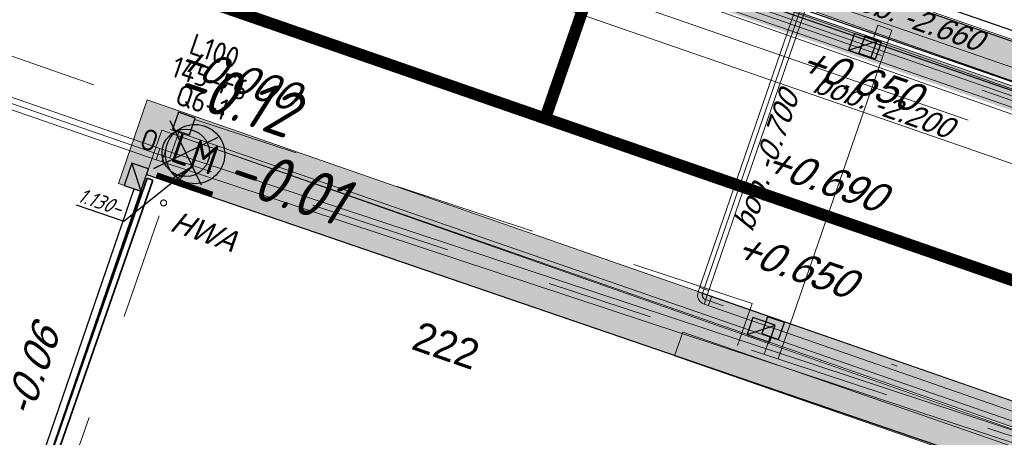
# Model space of a CAD drawing. Header units: metres. Extents: x 128615 to 129083, y 455669 to 456034.
# Tile 80 of 158: x 128786 to 128803, y 455838 to 455845. Entities that reach past the tile are written whole.
import ezdxf
from ezdxf.enums import TextEntityAlignment as Align
from ezdxf.lldxf.tags import DXFTag

# ---------------------------------------------------------------- set-up
doc = ezdxf.new("R2010")
doc.units = ezdxf.units.M
for name, pattern in [('DASHED', [19.05, 12.7, -6.35]), ('RI-AWZI_LUCHTLEIDING', [10.4, 5, -1.8, 0, -1.8, 0, -1.8]), ('RI-AWZI_PROCESLEIDING', [18.45, 6, -1.8, 1.75, -1.8, 1.75, -1.8, 1.75, -1.8]), ('RI-AWZI_SLIBLEIDING', [11, 5, -3, 0, -3]), ('RI-AWZI_TERREINRIOLERING', [19.8, 6, -1.8, 2.4, -1.8, 1.8, -1.8, 2.4, -1.8])]:
    doc.linetypes.add(name, pattern=pattern)
for name, color, linetype, lineweight in [('B-CO-BC-BETONVORM-G', 50, 'Continuous', 18), ('B-ME-RI-KOLK-G', 7, 'Continuous', 25), ('B-WE-OG-HOOGTELIJN-G', 7, 'Continuous', 18), ('B-XX-RI-AWZI_DRAINAGE-G_HDSR', 90, 'HDSR_Drainage', 35), ('B-XX-RI-AWZI_LUCHTLEIDING-G', 7, 'RI-AWZI_LUCHTLEIDING', 18), ('B-XX-RI-AWZI_PROCESLEIDING-G', 30, 'RI-AWZI_PROCESLEIDING', 18), ('B-XX-RI-AWZI_SLIBLEIDING-G', 40, 'RI-AWZI_SLIBLEIDING', 18), ('B-XX-RI-AWZI_SLIBLEIDING-T25_HDSR', 7, 'Continuous', 35), ('B-XX-RI-AWZI_TERREINRIOLERING-G', 10, 'RI-AWZI_TERREINRIOLERING', 18), ('B-XX-VH-BESTRATING-V', 1, 'Continuous', 18), ('B-XX-VH-VERHARDING-V', 1, 'Continuous', 18)]:
    doc.layers.add(name, color=color, linetype=linetype, lineweight=lineweight)
for name, color, linetype in [('B-ME-IE-VERLICHTING-G', 1, 'Continuous'), ('B-XX-GR-KRUIDEN-G', 98, 'Continuous'), ('B-XX-KL-ELEKTRA-G_HDSR', 190, 'HDSR_Elektra'), ('B-XX-OG-BEBOUWING-G', 1, 'Continuous'), ('B-XX-RI-AWZI_BEDRIJFSWATER-G_HDSR', 150, 'HDSR_Bedrijfswater'), ('B-XX-RI-AWZI_LUCHTLEIDING-T25_HDSR', 7, 'Continuous'), ('B-XX-RI-AWZI_PROCESLEIDING-T25_HDSR', 7, 'Continuous'), ('B-XX-RI-AWZI_TERREINRIOLERING-T25_HDSR', 7, 'Continuous'), ('B-XX-VH-KANTVERHARDING-G', 60, 'Continuous')]:
    doc.layers.add(name, color=color, linetype=linetype)
doc.styles.add('BURO-018', font='Isocp.shx', dxfattribs={"height": 360})
doc.styles.add('BURO-025', font='Isocp.shx', dxfattribs={"height": 500})
doc.styles.add('ISO', font='Iso.shx', dxfattribs={"height": 50})
doc.styles.get("Standard").update_dxf_attribs({"font": 'arial.ttf'})
doc.styles.add('TAUW-ISOCP', font='tcb_isocp.shx')
doc.styles.add('tcb_isocp', font='tcb_isocp.shx')
doc.styles.add('WB025', font='ISO.SHX', dxfattribs={"height": 2.5})
tags = doc.linetypes.add('HDSR_Bedrijfswater', pattern='A,25,-2,["BW",Standard,S=1.5,R=0,X=0,Y=-0.75],-5', length=32).pattern_tags.tags
tags[6] = DXFTag(74, 10)
tags = doc.linetypes.add('HDSR_Drainage', pattern='A,25,-2,["DR",Standard,S=1.5,R=0,X=0,Y=-0.75],-5', length=32).pattern_tags.tags
tags[6] = DXFTag(74, 10)
tags = doc.linetypes.add('HDSR_Elektra', pattern='A,25,-2,["E",Standard,S=1.5,R=0,X=0,Y=-0.75],-4', length=31).pattern_tags.tags
tags[6] = DXFTag(74, 10)

# ---------------------------------------------------------------- blocks, each defined once
blk = doc.blocks.new('*U155')
at = {"layer": 'B-ME-RI-KOLK-G'}
blk.add_hatch(color=256, dxfattribs=at).paths.add_polyline_path([(0.2, -0.15), (0.2, 0.15), (-0.2, -0.15)])
blk.add_lwpolyline([(0.2, -0.15), (0.2, 0.15), (-0.2, 0.15), (-0.2, -0.15)], close=True, dxfattribs=at)
blk.add_lwpolyline([(-0.2, -0.15), (0.2, 0.15)], dxfattribs=at)
blk = doc.blocks.new('*U156')
at = {"layer": 'B-ME-RI-KOLK-G'}
blk.add_hatch(color=256, dxfattribs=at).paths.add_polyline_path([(0.2, -0.15), (0.2, 0.15), (-0.2, -0.15)])
blk.add_lwpolyline([(0.2, -0.15), (0.2, 0.15), (-0.2, 0.15), (-0.2, -0.15)], close=True, dxfattribs=at)
blk.add_lwpolyline([(-0.2, -0.15), (0.2, 0.15)], dxfattribs=at)
blk = doc.blocks.new('*U220')
at = {"layer": 'B-ME-RI-KOLK-G'}
blk.add_hatch(color=256, dxfattribs=at).paths.add_polyline_path([(0.2, -0.15), (0.2, 0.15), (-0.2, -0.15)])
blk.add_lwpolyline([(0.2, -0.15), (0.2, 0.15), (-0.2, 0.15), (-0.2, -0.15)], close=True, dxfattribs=at)
blk.add_lwpolyline([(-0.2, -0.15), (0.2, 0.15)], dxfattribs=at)
blk = doc.blocks.new('E00172')
at = {"color": 0, "linetype": 'Continuous', "const_width": 0.5}
blk.add_lwpolyline([(-2.5, 0.75), (2.5, 0.75)], dxfattribs=at)
at = {"color": 0, "linetype": 'Continuous'}
blk.add_circle((0, 3.5), 2.5, dxfattribs=at)
at = {"color": 0, "linetype": 'Continuous', "style": 'BURO-018'}
for tag, p in [('E_GKAST', (0, 11.5)), ('E_GROEP', (0, 8.5)), ('E_SGROEP', (4.5, 8.5)), ('E_ARMCODE', (0, 3.5)), ('E_SLET', (4.5, 2.5))]:
    blk.add_attdef(tag, text='', height=1.8, dxfattribs=at).set_placement(p, align=Align.MIDDLE)

msp = doc.modelspace()

# ---------------------------------------------------------------- hatches: boundary and pattern name
at = {"layer": 'B-XX-GR-KRUIDEN-G'}
h = msp.add_hatch(dxfattribs=at)
h.set_pattern_fill('SWAMP', color=256, scale=0.2, angle=-116.5633, style=0)
h.set_pattern_definition([(340.9066, (128738.998, 455858.1423), (3.83935, 3.326516), [0.635, -4.445]), (70.9066, (128739.298, 455858.0384), (-0.96118, 4.98823), [0.3175, -8.48132]), (70.9066, (128739.373, 455858.0125), (-0.96118, 4.98823), [0.254, -8.54482]), (70.9066, (128739.223, 455858.0644), (-0.96118, 4.98823), [0.254, -8.54482]), (40.9066, (128739.448, 455857.9865), (-0.96117, 4.98823), [0.2032, -4.8768]), (100.9066, (128739.148, 455858.0904), (-4.80052, 1.66172), [0.2032, -4.8768])])
edge = h.paths.add_edge_path()
edge.add_line((128948.412, 455833.458), (128948.646, 455826.078))
edge.add_line((128948.646, 455826.078), (128943.91, 455812.397))
edge.add_line((128943.91, 455812.397), (128941.389, 455813.279))
edge.add_line((128941.389, 455813.279), (128942.134, 455815.431))
edge.add_arc((128932.745, 455818.888), 10.005, -20.2168, 71.1753)
edge.add_line((128935.974, 455828.358), (128892.186, 455843.579))
edge.add_arc((128893.695, 455847.921), 4.597, -157.0428, -109.1679, ccw=False)
edge.add_arc((128894.431, 455848.233), 5.395, 162.5113, 202.9572, ccw=False)
edge.add_line((128889.285, 455849.854), (128901.856, 455885.674))
edge.add_line((128901.856, 455885.674), (128887.224, 455890.723))
edge.add_line((128887.224, 455890.723), (128887.182, 455890.6))
edge.add_line((128887.182, 455890.6), (128874.515, 455895.104))
edge.add_line((128874.515, 455895.104), (128873.528, 455892.254))
edge.add_arc((128867.281, 455871.996), 21.2, 72.8607, 176.4359)
edge.add_line((128846.121, 455873.313), (128835.01, 455877.189))
edge.add_arc((128817.592, 455889.22), 21.17, -34.634, -24.2274)
edge.add_line((128836.897, 455880.533), (128837.085, 455880.515))
edge.add_line((128837.085, 455880.515), (128838.244, 455883.795))
edge.add_line((128838.244, 455883.795), (128838.085, 455883.911))
edge.add_arc((128817.592, 455889.22), 21.17, -14.5247, 21.0584)
edge.add_line((128837.348, 455896.827), (128838.444, 455897.451))
edge.add_line((128838.444, 455897.451), (128836.92, 455900.519))
edge.add_line((128836.92, 455900.519), (128835.829, 455899.971))
edge.add_arc((128817.592, 455889.22), 21.17, 30.5177, 65.7726)
edge.add_line((128826.279, 455908.526), (128826.297, 455908.714))
edge.add_line((128826.297, 455908.714), (128823.017, 455909.873))
edge.add_line((128823.017, 455909.873), (128822.901, 455909.714))
edge.add_arc((128817.592, 455889.22), 21.17, 75.4753, 155.5874)
edge.add_line((128798.314, 455897.97), (128798.118, 455897.98))
edge.add_line((128798.118, 455897.98), (128797.721, 455896.859))
edge.add_line((128797.721, 455896.859), (128793.807, 455898.213))
edge.add_arc((128775.653, 455909.057), 21.146, -30.8512, -24.4506)
edge.add_line((128794.903, 455900.305), (128795.49, 455900.246))
edge.add_line((128795.49, 455900.246), (128796.702, 455903.747))
edge.add_line((128796.702, 455903.747), (128796.198, 455904.049))
edge.add_arc((128775.653, 455909.057), 21.146, -13.7012, 21.1885)
edge.add_line((128795.37, 455916.7), (128797.908, 455917.956))
edge.add_line((128797.908, 455917.956), (128796.407, 455921.122))
edge.add_line((128796.407, 455921.122), (128793.836, 455919.853))
edge.add_arc((128775.653, 455909.057), 21.146, 30.6974, 65.5494)
edge.add_line((128784.406, 455928.307), (128784.465, 455928.894))
edge.add_line((128784.465, 455928.894), (128780.964, 455930.106))
edge.add_line((128780.964, 455930.106), (128780.662, 455929.602))
edge.add_arc((128775.653, 455909.057), 21.146, 76.2988, 155.5095)
edge.add_line((128756.409, 455917.823), (128755.826, 455917.898))
edge.add_line((128755.826, 455917.898), (128754.614, 455914.397))
edge.add_line((128754.614, 455914.397), (128755.112, 455914.08))
edge.add_arc((128775.653, 455909.057), 21.146, 166.2589, 191.7044)
edge.add_line((128754.947, 455904.768), (128751.199, 455903.658))
edge.add_line((128751.199, 455903.658), (128751.117, 455903.92))
edge.add_line((128751.117, 455903.92), (128741.497, 455907.3))
edge.add_line((128741.497, 455907.3), (128757.05, 455938.299))
edge.add_line((128757.05, 455938.299), (128795.963, 455925.568))
edge.add_line((128795.963, 455925.568), (128808.082, 455921.394))
edge.add_line((128808.082, 455921.394), (128811.586, 455919.988))
edge.add_line((128811.586, 455919.988), (128842.944, 455909.601))
edge.add_line((128842.944, 455909.601), (128874.325, 455899.285))
edge.add_line((128874.325, 455899.285), (128897.394, 455890.089))
edge.add_line((128897.394, 455890.089), (128932.25, 455875.252))
edge.add_line((128932.25, 455875.252), (128958.978, 455863.875))
edge.add_line((128958.978, 455863.875), (128948.412, 455833.458))
h.paths.add_polyline_path([(128845.694, 455904.457), (128848.086, 455905.548), (128849.231, 455903.238), (128848.644, 455901.532), (128846.829, 455902.168)], flags=16)
at = {"layer": 'B-XX-VH-BESTRATING-V'}
h = msp.add_hatch(dxfattribs=at)
h.set_pattern_fill('BRICK', color=256, scale=0.033071, angle=-116.5097)
h.set_pattern_definition([(340.90658, (128781.00315, 455850.76689), (0.06869295, 0.19844713), []), (70.9066, (128781.00315, 455850.7669), (-0.3968943, 0.1373859), [0.21, -0.21]), (70.9066, (128781.2016, 455850.6982), (-0.3968943, 0.1373859), [-0.21, 0.21])])
edge = h.paths.add_edge_path()
edge.add_line((128831.613, 455838.835), (128839.065, 455860.49))
edge.add_line((128839.065, 455860.49), (128836.303, 455861.441))
edge.add_line((128836.303, 455861.441), (128833.542, 455862.392))
edge.add_arc((128834.295, 455864.408), 2.151, 165.7586, 249.5103, ccw=False)
edge.add_line((128832.209, 455864.937), (128832.723, 455866.363))
edge.add_line((128832.723, 455866.363), (128829.531, 455867.496))
edge.add_line((128829.531, 455867.496), (128825.779, 455865.69))
edge.add_line((128825.779, 455865.69), (128824.189, 455861.229))
edge.add_line((128824.189, 455861.229), (128829.348, 455859.412))
edge.add_arc((128828.682, 455857.538), 1.989, -20.1607, 70.44, ccw=False)
edge.add_line((128830.549, 455856.852), (128825.086, 455841.07))
edge.add_arc((128820.6, 455842.519), 4.713, 246.4303, 342.0979, ccw=False)
edge.add_line((128818.716, 455838.199), (128794.989, 455846.459))
edge.add_line((128794.989, 455846.459), (128740.444, 455865.383))
edge.add_arc((128742.738, 455872.105), 7.103, 156.7496, 251.1612, ccw=False)
edge.add_line((128736.212, 455874.909), (128740.849, 455888.448))
edge.add_arc((128747.419, 455885.784), 7.089, 110.5043, 157.9322, ccw=False)
edge.add_line((128744.936, 455892.424), (128746.056, 455895.66))
edge.add_line((128746.056, 455895.66), (128750.966, 455893.96))
edge.add_line((128750.966, 455893.96), (128752.528, 455898.542))
edge.add_line((128752.528, 455898.542), (128752.015, 455900.356))
edge.add_line((128752.015, 455900.356), (128751.977, 455900.345))
edge.add_line((128751.977, 455900.345), (128751.013, 455903.819))
edge.add_line((128751.013, 455903.819), (128743.304, 455906.535))
edge.add_line((128743.304, 455906.535), (128719.893, 455838.903))
edge.add_line((128719.893, 455838.903), (128720.271, 455838.773))
edge.add_line((128720.271, 455838.773), (128743.55, 455906.025))
edge.add_line((128743.55, 455906.025), (128750.683, 455903.511))
edge.add_line((128750.683, 455903.511), (128752.109, 455898.553))
edge.add_line((128752.109, 455898.553), (128750.717, 455894.47))
edge.add_line((128750.717, 455894.47), (128745.809, 455896.169))
edge.add_line((128745.809, 455896.169), (128744.619, 455892.73))
edge.add_arc((128747.419, 455885.784), 7.489, 111.9598, 158.0178)
edge.add_line((128740.474, 455888.587), (128735.652, 455874.508))
edge.add_arc((128742.711, 455872.076), 7.467, 160.9871, 251.2737)
edge.add_line((128740.314, 455865.005), (128794.857, 455846.082))
edge.add_line((128794.857, 455846.082), (128818.571, 455837.825))
edge.add_arc((128820.6, 455842.519), 5.113, 246.622, 342.0506)
edge.add_line((128825.465, 455840.943), (128830.926, 455856.718))
edge.add_arc((128828.682, 455857.538), 2.389, 339.9319, 430.4538)
edge.add_line((128829.481, 455859.789), (128824.701, 455861.473))
edge.add_line((128824.701, 455861.473), (128826.102, 455865.405))
edge.add_line((128826.102, 455865.405), (128829.46, 455867.096))
edge.add_line((128829.46, 455867.096), (128832.211, 455866.121))
edge.add_line((128832.211, 455866.121), (128831.827, 455865.055))
edge.add_arc((128834.295, 455864.408), 2.551, 165.3042, 249.632)
edge.add_line((128833.407, 455862.016), (128838.557, 455860.242))
edge.add_line((128838.557, 455860.242), (128831.232, 455838.958))
edge.add_arc((128836.451, 455837.356), 5.459, 162.9327, 251.6884)
edge.add_line((128834.736, 455832.173), (128868.21, 455820.559))
edge.add_arc((128870.243, 455825.376), 5.228, 247.1139, 340.4611)
edge.add_line((128875.17, 455823.627), (128882.591, 455844.78))
edge.add_arc((128880.205, 455845.695), 2.555, 339.0051, 400.5812)
edge.add_line((128882.146, 455847.357), (128879.182, 455850.986))
edge.add_line((128879.182, 455850.986), (128886.246, 455856.958))
edge.add_arc((128882.773, 455860.678), 5.089, 313.0387, 342.062)
edge.add_line((128887.615, 455859.11), (128893.018, 455874.516))
edge.add_arc((128882.872, 455877.759), 10.652, 342.2738, 419.2905)
edge.add_line((128888.312, 455886.917), (128886.215, 455887.873))
edge.add_line((128886.215, 455887.873), (128886.109, 455887.478))
edge.add_line((128886.109, 455887.478), (128888.175, 455886.527))
edge.add_arc((128882.886, 455877.76), 10.239, -17.7233, 58.9001, ccw=False)
edge.add_line((128892.639, 455874.643), (128887.236, 455859.238))
edge.add_arc((128882.773, 455860.678), 4.689, 313.1288, 342.1209, ccw=False)
edge.add_line((128885.979, 455857.255), (128883.173, 455854.826))
edge.add_line((128883.173, 455854.826), (128878.584, 455851.087))
edge.add_line((128878.584, 455851.087), (128881.839, 455847.1))
edge.add_arc((128880.205, 455845.695), 2.155, -21.143, 40.7007, ccw=False)
edge.add_line((128882.215, 455844.918), (128877.801, 455832.332))
edge.add_line((128877.801, 455832.332), (128874.793, 455823.76))
edge.add_arc((128870.243, 455825.376), 4.828, 246.9654, 340.4528, ccw=False)
edge.add_line((128868.354, 455820.932), (128834.864, 455832.552))
edge.add_arc((128836.451, 455837.356), 5.059, 163.0072, 251.7166, ccw=False)
h = msp.add_hatch(dxfattribs=at)
h.set_pattern_fill('AR-B88', color=256, scale=0.002, angle=-116.5633, style=0)
h.set_pattern_definition([(340.9066, (128798.84453, 455846.33596), (0.1329372, 0.3840425), []), (70.9066, (128798.84453, 455846.33596), (-0.059084, 0.4505111), [0.4064, -0.4064])])
h.paths.add_polyline_path([(128800.995, 455848.717), (128796.327, 455850.333), (128795.022, 455846.564), (128809.01, 455841.634), (128809.575, 455841.442), (128809.793, 455842.071), (128799.894, 455845.498)])
h.paths.add_polyline_path([(128809.574, 455866.2), (128809.266, 455865.31), (128827.1, 455859.134), (128828.301, 455858.631), (128822.37, 455841.307), (128822.633, 455841.199), (128822.345, 455840.358), (128822.077, 455840.451), (128821.976, 455840.158), (128810.503, 455844.122), (128809.575, 455841.442), (128812.598, 455840.415), (128813.206, 455842.171), (128822.623, 455839.014), (128829.601, 455859.154), (128829.305, 455859.289), (128824.023, 455861.15)])
h = msp.add_hatch(dxfattribs=at)
h.set_pattern_fill('BRICK', color=256, scale=0.033071, angle=-116.5097)
h.set_pattern_definition([(340.90658, (128778.91506, 455852.89598), (0.06869295, 0.1984471), []), (70.9066, (128778.91506, 455852.896), (-0.3968943, 0.137386), [0.21, -0.21]), (70.9066, (128779.1135, 455852.8273), (-0.3968943, 0.137386), [-0.21, 0.21])])
h.paths.add_polyline_path([(128788.218, 455843.495), (128787.73, 455842.086), (128788.109, 455841.955), (128788.464, 455842.984), (128847.456, 455822.358), (128847.622, 455822.838)])
h = msp.add_hatch(dxfattribs=at)
h.set_pattern_fill('BRICK', color=256, scale=0.033071, angle=-26.5097, style=0)
h.set_pattern_definition([(70.9066, (128774.82926, 455849.38127), (-0.1984471, 0.06869295), []), (160.9066, (128774.82926, 455849.38127), (-0.137386, -0.3968943), [0.21, -0.21]), (160.9066, (128774.89796, 455849.5797), (-0.137386, -0.3968943), [-0.21, 0.21])])
h.paths.add_polyline_path([(128831.907, 455827.725), (128788.464, 455842.984), (128788.206, 455842.237), (128807.673, 455835.574), (128807.629, 455835.194), (128831.584, 455826.78)])
h = msp.add_hatch(dxfattribs=at)
h.set_pattern_fill('BRICK', color=256, scale=0.033071, angle=-116.5097)
h.set_pattern_definition([(340.9066, (128792.81868, 455862.37102), (0.06869295, 0.1984471), []), (70.9066, (128792.81868, 455862.371), (-0.3968943, 0.137386), [0.21, -0.21]), (70.9066, (128793.01712, 455862.30232), (-0.3968943, 0.137386), [-0.21, 0.21])])
h.paths.add_polyline_path([(128827.558, 455828.965), (128827.841, 455828.867), (128827.737, 455828.567), (128831.579, 455827.235), (128831.716, 455827.632), (128797.255, 455839.576), (128797.117, 455839.179), (128807.213, 455835.68), (128807.32, 455835.988), (128807.603, 455835.89), (128807.496, 455835.582), (128827.454, 455828.665)])

# ---------------------------------------------------------------- linework, layer by layer
at = {"layer": 'B-CO-BC-BETONVORM-G'}
for points in [[(128778.224, 455854.04), (128777.802, 455852.821, 0.414214), (128778.82, 455850.726), (128878.99, 455816.052, 0.414214), (128881.085, 455817.069), (128881.784, 455819.09)], [(128779.075, 455853.746), (128778.653, 455852.526, 0.414214), (128779.114, 455851.576), (128879.284, 455816.902, 0.414214), (128880.234, 455817.364), (128880.934, 455819.384)], [(128798.947, 455853.298), (128796.901, 455847.355, 0.413715), (128797.92, 455845.262), (128841.091, 455830.318, 0.414214), (128843.187, 455831.336), (128843.61, 455832.559, 0.000037), (128843.61, 455832.559), (128849.136, 455848.531)], [(128799.798, 455853.005), (128797.752, 455847.062, 0.413715), (128798.214, 455846.113), (128841.386, 455831.169, 0.414214), (128842.336, 455831.63), (128842.759, 455832.853, 0.000037), (128842.759, 455832.853), (128848.286, 455848.826)]]:
    msp.add_lwpolyline(points, format="xyb", dxfattribs=at)
at = {"layer": 'B-ME-IE-VERLICHTING-G'}
msp.add_lwpolyline([(128789.407, 455842.864), (128788.328, 455842.34), (128788.868, 455842.602), (128788.606, 455843.142), (128789.129, 455842.063)], dxfattribs=at)
msp.add_circle((128788.868, 455842.602), 0.4, dxfattribs=at)
at = {"layer": 'B-ME-RI-KOLK-G', "lineweight": -3}
for points in [[(128800.228, 455844.286), (128800.511, 455844.187), (128800.609, 455844.471), (128800.326, 455844.569)], [(128788.645, 455843.004), (128788.929, 455842.906), (128789.027, 455843.189), (128788.744, 455843.287)], [(128798.59, 455839.555), (128798.873, 455839.456), (128798.972, 455839.74), (128798.688, 455839.838)]]:
    msp.add_lwpolyline(points, close=True, dxfattribs=at)
at = {"layer": 'B-XX-KL-ELEKTRA-G_HDSR', "linetype": 'DASHED', "const_width": 0.2}
msp.add_lwpolyline([(128933.205, 455795.32), (128740.739, 455861.942)], close=True, dxfattribs=at)
msp.add_lwpolyline([(128799.089, 455855.188), (128794.933, 455843.183)], dxfattribs=at)
at = {"layer": 'B-XX-OG-BEBOUWING-G'}
msp.add_lwpolyline([(128827.1, 455859.134), (128828.301, 455858.631), (128822.37, 455841.307), (128822.633, 455841.199), (128822.345, 455840.358), (128822.067, 455840.423), (128821.976, 455840.158), (128811.273, 455843.856), (128810.503, 455844.122), (128809.793, 455842.071), (128799.894, 455845.498), (128800.995, 455848.717), (128801.111, 455849.055), (128800.599, 455849.232), (128800.599, 455849.232), (128800.599, 455849.232), (128800.949, 455850.243), (128796.699, 455851.714), (128799.045, 455858.519), (128798.878, 455858.616, -0.347524), (128783.621, 455852.154)], format="xyb", dxfattribs=at)
msp.add_lwpolyline([(128800.508, 455847.27), (128799.952, 455845.663), (128806.213, 455843.496)], dxfattribs=at)
msp.add_lwpolyline([(128805.329, 455828.195), (128802.863, 455821.508), (128783.434, 455828.348), (128788.206, 455842.237), (128807.673, 455835.574), (128807.629, 455835.194), (128811.34, 455833.912), (128829.137, 455827.628), (128825.297, 455816.483), (128823.701, 455817.031), (128823.759, 455817.217), (128818.723, 455818.979), (128820.153, 455823.12), (128807.849, 455827.331)], close=True, dxfattribs=at)
at = {"layer": 'B-XX-RI-AWZI_BEDRIJFSWATER-G_HDSR'}
msp.add_lwpolyline([(128826.88, 455835.47), (128746.559, 455863.274)], dxfattribs=at)
at = {"layer": 'B-XX-RI-AWZI_BEDRIJFSWATER-G_HDSR', "flags": 128}
msp.add_lwpolyline([(128894.126, 455812.081), (128777.36, 455852.453), (128759.624, 455858.593), (128757.175, 455851.517), (128750.137, 455831.187), (128748.259, 455831.838)], dxfattribs=at)
at = {"layer": 'B-XX-RI-AWZI_DRAINAGE-G_HDSR'}
for p, q in [((128788.215, 455842.176), (128783.403, 455828.356)), ((128783.498, 455828.323), (128788.309, 455842.143)), ((128788.309, 455842.143), (128788.215, 455842.176))]:
    msp.add_line(p, q, dxfattribs=at)
at = {"layer": 'B-XX-RI-AWZI_LUCHTLEIDING-G', "linetype": 'Continuous'}
for p, q in [((128788.368, 455842.486), (128788.431, 455842.676)), ((128788.463, 455842.455), (128788.526, 455842.644))]:
    msp.add_line(p, q, dxfattribs=at)
at = {"layer": 'B-XX-RI-AWZI_LUCHTLEIDING-T25_HDSR'}
for p, q in [((128787.819, 455841.45), (128788.981, 455842.379)), ((128787.018, 455841.728), (128787.819, 455841.45))]:
    msp.add_line(p, q, dxfattribs=at)
msp.add_lwpolyline([(128788.638, 455842.169), (128788.981, 455842.379), (128788.7, 455842.091)], dxfattribs=at)
at = {"layer": 'B-XX-RI-AWZI_PROCESLEIDING-G'}
for points in [[(128778.65, 455853.893), (128778.228, 455852.673, 0.414214), (128778.967, 455851.151), (128879.137, 455816.477, 0.414214), (128880.659, 455817.216), (128881.359, 455819.237)], [(128799.373, 455853.151), (128797.327, 455847.208, 0.413715), (128798.067, 455845.688), (128841.239, 455830.744, 0.414214), (128842.761, 455831.483), (128843.185, 455832.706, 0.000037), (128843.185, 455832.706), (128843.222, 455832.814)]]:
    msp.add_lwpolyline(points, format="xyb", dxfattribs=at)
at = {"layer": 'B-XX-RI-AWZI_SLIBLEIDING-G', "linetype": 'Continuous'}
for p, q in [((128797.515, 455840.257), (128797.666, 455840.204)), ((128797.541, 455840.332), (128797.692, 455840.28)), ((128797.615, 455840.051), (128797.667, 455840.202)), ((128797.69, 455840.025), (128797.743, 455840.176))]:
    msp.add_line(p, q, dxfattribs=at)
for points in [[(128807.952, 455834.991), (128808.405, 455836.3, 0.413995), (128808.404, 455836.303), (128797.615, 455840.051, -0.413497), (128797.515, 455840.257), (128804.449, 455860.398, 0.125562), (128804.449, 455860.399), (128803.973, 455863.203)], [(128808.103, 455834.939), (128808.556, 455836.248, 0.413995), (128808.456, 455836.454), (128797.667, 455840.202, -0.413497), (128797.666, 455840.204), (128804.6, 455860.346, 0.125562), (128804.607, 455860.426), (128804.131, 455863.229)]]:
    msp.add_lwpolyline(points, format="xyb", dxfattribs=at)
at = {"layer": 'B-XX-RI-AWZI_SLIBLEIDING-G'}
msp.add_lwpolyline([(128808.027, 455834.965), (128808.48, 455836.274, 0.413995), (128808.43, 455836.378), (128797.641, 455840.126, -0.413497), (128797.59, 455840.231), (128804.525, 455860.372, 0.125562), (128804.528, 455860.412), (128804.052, 455863.216)], format="xyb", dxfattribs=at)
at = {"layer": 'B-XX-RI-AWZI_TERREINRIOLERING-G'}
for points in [[(128776.227, 455852.687), (128917.851, 455803.663, -0.131652), (128919.995, 455802.212), (128923.804, 455797.815)], [(128808.104, 455836.074), (128788.399, 455842.581, -0.003551), (128788.398, 455842.581), (128777.295, 455846.424)]]:
    msp.add_lwpolyline(points, format="xyb", dxfattribs=at)
at = {"layer": 'B-XX-RI-AWZI_TERREINRIOLERING-G', "flags": 128}
msp.add_lwpolyline([(128778.142, 455846.13), (128778.388, 455846.839), (128788.644, 455843.29), (128798.427, 455840.059), (128798.182, 455839.351)], dxfattribs=at)
at = {"layer": 'B-XX-RI-AWZI_TERREINRIOLERING-G', "linetype": 'Continuous'}
msp.add_lwpolyline([(128808.136, 455836.169), (128788.431, 455842.676), (128777.327, 455846.518)], dxfattribs=at)
msp.add_lwpolyline([(128808.073, 455835.979), (128788.368, 455842.486, -0.003551), (128788.365, 455842.487), (128777.262, 455846.329)], format="xyb", dxfattribs=at)
at = {"layer": 'B-XX-RI-AWZI_TERREINRIOLERING-G'}
for points in [[(128800.468, 455844.52), (128800.549, 455844.756), (128800.786, 455844.674), (128798.865, 455839.125)], [(128788.753, 455842.967), (128788.597, 455842.516)], [(128783.879, 455828.508), (128788.741, 455842.468)], [(128798.732, 455839.505), (128798.627, 455839.203)]]:
    msp.add_lwpolyline(points, dxfattribs=at)
for centre, radius in [((128789.482, 455843.264), 0.025), ((128788.493, 455841.758), 0.05)]:
    msp.add_circle(centre, radius, dxfattribs=at)
at = {"layer": 'B-XX-VH-BESTRATING-V'}
for p, q in [((128795.243, 455846.35), (128818.734, 455838.218)), ((128788.605, 455842.997), (128847.581, 455822.582))]:
    msp.add_line(p, q, dxfattribs=at)
for points in [[(128752.015, 455900.356), (128752.528, 455898.542), (128750.966, 455893.96), (128746.056, 455895.66), (128744.936, 455892.424, 0.209949), (128740.849, 455888.448), (128736.212, 455874.909, 0.435062), (128740.438, 455865.364), (128752.67, 455861.156), (128776.44, 455852.886), (128794.982, 455846.441), (128808.968, 455841.511), (128818.716, 455838.199, 0.443492), (128825.086, 455841.07), (128827.706, 455848.643), (128830.549, 455856.852, 0.417287), (128829.348, 455859.412), (128824.189, 455861.229), (128825.779, 455865.69), (128827.262, 455866.437)], [(128752.141, 455900.391), (128752.664, 455898.538), (128751.047, 455893.795), (128746.136, 455895.495), (128745.037, 455892.323, 0.212013), (128740.971, 455888.402), (128736.335, 455874.867, 0.4384), (128740.547, 455865.464), (128752.713, 455861.279), (128776.483, 455853.008), (128795.025, 455846.563), (128809.01, 455841.634), (128818.763, 455838.32, 0.443932), (128824.962, 455841.111), (128827.583, 455848.686), (128830.427, 455856.896, 0.417446), (128829.305, 455859.289), (128824.023, 455861.15), (128825.674, 455865.782), (128827.205, 455866.558)], [(128829.481, 455859.789, -0.416884), (128830.926, 455856.718), (128828.084, 455848.513), (128825.465, 455840.943, -0.442244), (128818.571, 455837.825), (128808.837, 455841.133), (128794.85, 455846.063), (128776.309, 455852.508)]]:
    msp.add_lwpolyline(points, format="xyb", dxfattribs=at)
for points in [[(128847.622, 455822.838), (128788.218, 455843.495), (128787.73, 455842.086), (128788.109, 455841.955)], [(128788.206, 455842.237), (128788.464, 455842.984), (128811.18, 455835.064), (128831.907, 455827.725), (128831.584, 455826.78), (128829.137, 455827.628)]]:
    msp.add_lwpolyline(points, dxfattribs=at)
at = {"layer": 'B-XX-VH-BESTRATING-V', "flags": 128}
msp.add_lwpolyline([(128788.206, 455842.237), (128807.673, 455835.574), (128807.629, 455835.194), (128831.584, 455826.78), (128831.907, 455827.725), (128788.464, 455842.984)], close=True, dxfattribs=at)
at = {"layer": 'B-XX-VH-BESTRATING-V'}
msp.add_lwpolyline([(128831.716, 455827.632), (128831.579, 455827.235), (128797.117, 455839.179), (128797.255, 455839.576)], close=True, dxfattribs=at)
at = {"layer": 'B-XX-VH-KANTVERHARDING-G'}
msp.add_lwpolyline([(128783.434, 455828.348), (128783.321, 455828.387), (128787.995, 455841.994), (128788.109, 455841.955), (128783.434, 455828.348)], dxfattribs=at)
at = {"layer": 'B-XX-VH-VERHARDING-V'}
msp.add_lwpolyline([(128795.025, 455846.563), (128809.481, 455841.475), (128809.699, 455842.104), (128799.894, 455845.498), (128800.995, 455848.717), (128790.904, 455852.209, -0.119982), (128784.605, 455851.925), (128784.067, 455850.372)], format="xyb", close=True, dxfattribs=at)

# ---------------------------------------------------------------- block references
at = {"layer": 'B-ME-IE-VERLICHTING-G'}
ref = msp.add_blockref('E00172', (128788.795, 455841.92), dxfattribs=dict(at, xscale=0.1999999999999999, yscale=0.1999999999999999, zscale=0.1999999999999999, rotation=340.8292744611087))
ref.add_attrib('E_ARMCODE', 'LM', dxfattribs={"layer": '0', "color": 2, "linetype": 'Continuous', "height": 0.5, "rotation": 340.9066, "style": 'BURO-025'}).set_placement((128789.025, 455842.582), align=Align.MIDDLE)
ref.add_attrib('E_SLET', 'O', dxfattribs={"layer": '0', "color": 1, "linetype": 'Continuous', "height": 0.36, "rotation": 340.9066, "style": 'BURO-018'}).set_placement((128788.253, 455842.819), align=Align.MIDDLE)
ref.add_attrib('E_GROEP', '145-F6', dxfattribs={"layer": '0', "color": 1, "linetype": 'Continuous', "height": 0.36, "rotation": 340.9066, "style": 'BURO-018'}).set_placement((128789.28, 455843.857), align=Align.MIDDLE)
ref.add_attrib('E_GKAST', 'L100', dxfattribs={"layer": '0', "color": 1, "linetype": 'Continuous', "height": 0.36, "rotation": 340.9066, "style": 'BURO-018'}).set_placement((128789.355, 455844.319), align=Align.MIDDLE)
ref.add_attrib('E_SGROEP', 'Q6-1', dxfattribs={"layer": '0', "color": 1, "linetype": 'Continuous', "height": 0.36, "rotation": 340.9066, "style": 'BURO-018'}).set_placement((128789.144, 455843.458), align=Align.MIDDLE)
at = {"layer": 'B-ME-RI-KOLK-G'}
for name, p, rotation in [('*U220', (128800.292, 455844.41), 340.8943232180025), ('*U155', (128788.033, 455842.193), 250.8943232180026), ('*U156', (128798.578, 455839.617), 340.8943232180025)]:
    msp.add_blockref(name, p, dxfattribs=dict(at, rotation=rotation))

# ---------------------------------------------------------------- texts
at = {"layer": 'B-WE-OG-HOOGTELIJN-G'}
for s, height, rotation, style, oblique, p in [('+0.000', 0.5, 340.9066, 'TAUW-ISOCP', 20.0002, (128788.686, 455843.978)), ('+0.650', 0.5, 340.9066, 'TAUW-ISOCP', 20.0002, (128799.187, 455843.952)), ('-0.12', 0.8, 341.1994, 'ISO', 13.5, (128788.635, 455843.495, -0.119)), ('-0.01', 0.8, 341.1994, 'ISO', 13.5, (128789.48, 455842.024, -0.01)), ('+0.690', 0.5, 340.9066, 'TAUW-ISOCP', 20.0002, (128798.602, 455842.262)), ('+0.650', 0.5, 340.9066, 'TAUW-ISOCP', 20.0002, (128798.098, 455840.807)), ('-0.06', 0.5, 70.9066, 'TAUW-ISOCP', 20.0002, (128786.252, 455838.114))]:
    msp.add_text(s, height=height, rotation=rotation, dxfattribs=dict(at, style=style, oblique=oblique)).set_placement(p)
at = {"layer": 'B-WE-OG-HOOGTELIJN-G', "style": 'TAUW-ISOCP'}
msp.add_text('222', height=0.5, rotation=340.9066, dxfattribs=at).set_placement((128792.653, 455839.3))
at = {"layer": 'B-XX-RI-AWZI_LUCHTLEIDING-T25_HDSR', "style": 'WB025', "oblique": 20.0002}
msp.add_text('1.130-', height=0.25, rotation=340.912, dxfattribs=at).set_placement((128787.021, 455841.786))
at = {"layer": 'B-XX-RI-AWZI_PROCESLEIDING-T25_HDSR', "style": 'tcb_isocp', "oblique": 20.0002}
for s, p in [('bob. -2.660', (128799.931, 455845.107)), ('bob. -2.200', (128799.427, 455843.636))]:
    msp.add_text(s, height=0.36, rotation=340.9066, dxfattribs=at).set_placement(p)
at = {"layer": 'B-XX-RI-AWZI_SLIBLEIDING-T25_HDSR', "style": 'tcb_isocp', "oblique": 20.0002}
msp.add_text('bob. -0.700', height=0.36, rotation=71.0041, dxfattribs=at).set_placement((128798.43, 455841.254))
at = {"layer": 'B-XX-RI-AWZI_TERREINRIOLERING-T25_HDSR', "style": 'TAUW-ISOCP', "oblique": 20.0002}
msp.add_text('HWA', height=0.36, rotation=340.912, dxfattribs=at).set_placement((128788.578, 455841.296))

doc.saveas('drawing.dxf')
